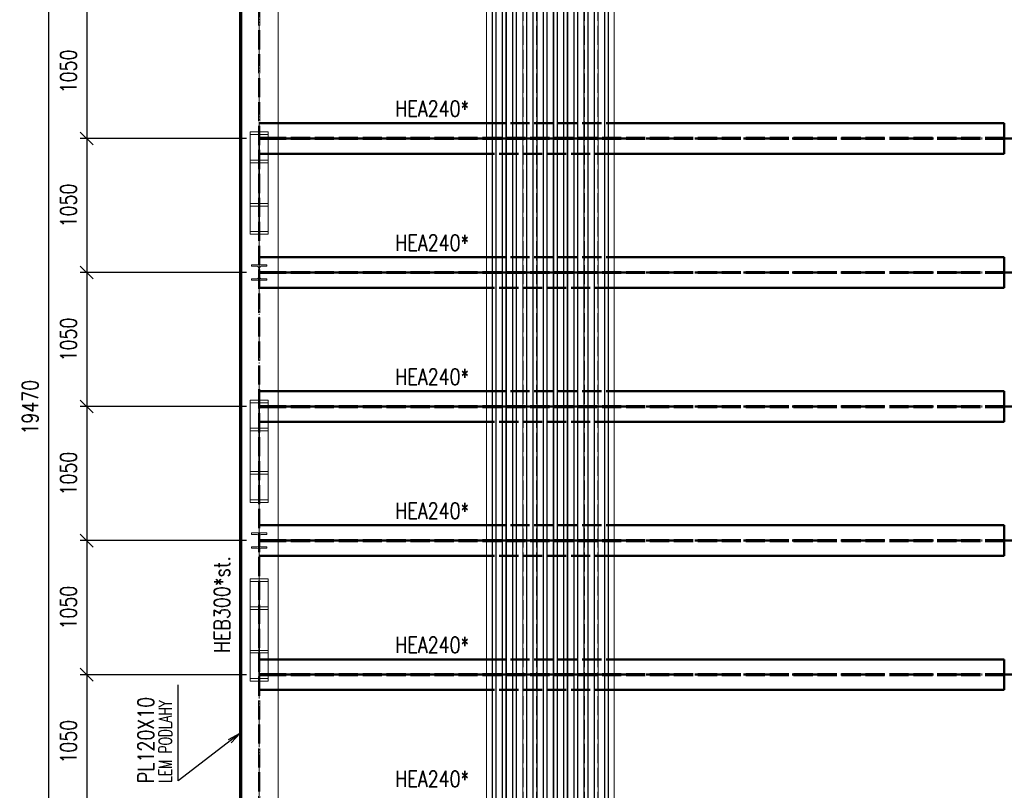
# Paper-space layout 'Layout1' of a CAD drawing. Extents: x -2 to 1243, y -36 to 596.
# Tile 42 of 84: x 444 to 598, y 237 to 358. Entities that reach past the tile are written whole.
import ezdxf

# ---------------------------------------------------------------- set-up
doc = ezdxf.new("R2010")
doc.units = 0
for name, pattern in [('ACAD_ISO02W100', [15, 12, -3]), ('ACAD_ISO04W100', [30.5, 24, -3, 0.5, -3]), ('HP_01_CER_B', [8, 5, -1, 1, -1])]:
    doc.linetypes.add(name, pattern=pattern)
doc.layers.get('0').update_dxf_attribs({"linetype": 'CONTINUOUS'})
doc.layers.get('DEFPOINTS').update_dxf_attribs({"color": 132, "linetype": 'CONTINUOUS'})
for name, color, linetype, lineweight in [('SS_1.ET-HALA_TaO-KCE_VELINU-PRUVLAK', 9, 'CONTINUOUS', 13), ('SS_1.ET-HALA_TaO-RASTR', 7, 'HP_01_CER_B', 13), ('SS_2.ET-HALA_TaO-KCE_VELINU-PODLAH.NOSNIK', 212, 'CONTINUOUS', 50), ('SS_2.ET-HALA_TaO-KCE_VELINU-PODLAHA_LEM', 140, 'CONTINUOUS', 50), ('SS_2.ET-HALA_TaO-KCE_VELINU-PODLAHA_TRAPEZ.PLECH', 153, 'CONTINUOUS', 18), ('SS_KOTY', 3, 'CONTINUOUS', 25), ('SS_POPIS_PROFILU', 13, 'CONTINUOUS', 25), ('SS_POPIS_PROFILU_S355', 2, 'CONTINUOUS', 35)]:
    doc.layers.add(name, color=color, linetype=linetype, lineweight=lineweight)
doc.styles.add('ROMANS', font='romans.shx', dxfattribs={"width": 0.8})
doc.styles.add('romans.shx', font='romans.shx', dxfattribs={"height": 5})
doc.dimstyles.new('A-1_(2.5)_50AS', dxfattribs={"dimtxt": 2.5, "dimasz": 2, "dimexe": 1, "dimexo": 2, "dimgap": 0, "dimtad": 0, "dimdec": 1, "dimlfac": 50, "dimrnd": 1, "dimtxsty": 'ROMANS', "dimblk1": 'OBLIQUE', "dimblk2": 'OBLIQUE', "dimsah": 1, "dimcen": 2, "dimclrd": 256, "dimclre": 256, "dimclrt": 256, "dimadec": 1, "dimazin": 2, "dimtfac": 0.714286, "dimtdec": 1, "dimtmove": 0, "dimatfit": 3, "dimldrblk": 'OPEN', "dimfxl": 1, "dimtvp": 1.142857, "dimtfill": 1, "dimtolj": 1, "dimlwd": -1, "dimlwe": -1, "dimarcsym": 0})

# ---------------------------------------------------------------- blocks, each defined once
blk = doc.blocks.new('_Oblique')
at = {"color": 0, "linetype": 'ByBlock', "lineweight": -2}
blk.add_line((-0.5, -0.5), (0.5, 0.5), dxfattribs=at)
blk = doc.blocks.new('*D68')
at = {"layer": 'DEFPOINTS', "color": 0, "transparency": 16777216}
for p in [(481.1, 360.52, -6546.4), (454.09, 339.52), (481.1, 339.52, -6546.4)]:
    blk.add_point(p, dxfattribs=at)
at = {"layer": 'SS_KOTY', "transparency": 16777216}
for p, q in [((479.1, 360.52), (453.09, 360.52)), ((454.09, 360.52), (454.09, 339.52)), ((479.1, 339.52), (453.09, 339.52))]:
    blk.add_line(p, q, dxfattribs=at)
at = {"layer": 'SS_KOTY', "transparency": 16777216, "xscale": 2, "yscale": 2, "zscale": 2}
for p, rotation in [((454.09, 360.52), 90), ((454.09, 339.52), 270)]:
    blk.add_blockref('_Oblique', p, dxfattribs=dict(at, rotation=rotation))
at = {"layer": 'SS_KOTY', "transparency": 16777216, "insert": (451.23, 350.02), "char_height": 2.5, "attachment_point": 5, "rotation": 90, "style": 'ROMANS', "bg_fill": 3, "box_fill_scale": 1.1, "bg_fill_color": 256, "bg_fill_true_color": 13158600, "bg_fill_transparency": 0}
blk.add_mtext('\\A1;1050', dxfattribs=at)
blk = doc.blocks.new('_OPEN')
at = {"color": 0, "linetype": 'ByBlock'}
for p, q in [((-1, 0.167), (0, 0)), ((0, 0), (-1, -0.167)), ((0, 0), (-1, 0))]:
    blk.add_line(p, q, dxfattribs=at)
blk = doc.blocks.new('*D69')
at = {"layer": 'DEFPOINTS', "color": 0, "transparency": 16777216}
for p in [(481.1, 339.52, -6546.4), (454.09, 318.52), (481.1, 318.52, -6546.4)]:
    blk.add_point(p, dxfattribs=at)
at = {"layer": 'SS_KOTY', "transparency": 16777216}
for p, q in [((479.1, 339.52), (453.09, 339.52)), ((454.09, 339.52), (454.09, 318.52)), ((479.1, 318.52), (453.09, 318.52))]:
    blk.add_line(p, q, dxfattribs=at)
at = {"layer": 'SS_KOTY', "transparency": 16777216, "xscale": 2, "yscale": 2, "zscale": 2}
for p, rotation in [((454.09, 339.52), 90), ((454.09, 318.52), 270)]:
    blk.add_blockref('_Oblique', p, dxfattribs=dict(at, rotation=rotation))
at = {"layer": 'SS_KOTY', "transparency": 16777216, "insert": (451.23, 329.02), "char_height": 2.5, "attachment_point": 5, "rotation": 90, "style": 'ROMANS', "bg_fill": 3, "box_fill_scale": 1.1, "bg_fill_color": 256, "bg_fill_true_color": 13158600, "bg_fill_transparency": 0}
blk.add_mtext('\\A1;1050', dxfattribs=at)
blk = doc.blocks.new('*D70')
at = {"layer": 'DEFPOINTS', "color": 0, "transparency": 16777216}
for p in [(481.1, 318.52, -6546.4), (454.09, 297.52), (481.1, 297.52, -6546.4)]:
    blk.add_point(p, dxfattribs=at)
at = {"layer": 'SS_KOTY', "transparency": 16777216}
for p, q in [((479.1, 318.52), (453.09, 318.52)), ((454.09, 318.52), (454.09, 297.52)), ((479.1, 297.52), (453.09, 297.52))]:
    blk.add_line(p, q, dxfattribs=at)
at = {"layer": 'SS_KOTY', "transparency": 16777216, "xscale": 2, "yscale": 2, "zscale": 2}
for p, rotation in [((454.09, 318.52), 90), ((454.09, 297.52), 270)]:
    blk.add_blockref('_Oblique', p, dxfattribs=dict(at, rotation=rotation))
at = {"layer": 'SS_KOTY', "transparency": 16777216, "insert": (451.23, 308.02), "char_height": 2.5, "attachment_point": 5, "rotation": 90, "style": 'ROMANS', "bg_fill": 3, "box_fill_scale": 1.1, "bg_fill_color": 256, "bg_fill_true_color": 13158600, "bg_fill_transparency": 0}
blk.add_mtext('\\A1;1050', dxfattribs=at)
blk = doc.blocks.new('*D71')
at = {"layer": 'DEFPOINTS', "color": 0, "transparency": 16777216}
for p in [(481.1, 297.52, -6546.4), (454.09, 276.52), (481.1, 276.52, -6546.4)]:
    blk.add_point(p, dxfattribs=at)
at = {"layer": 'SS_KOTY', "transparency": 16777216}
for p, q in [((479.1, 297.52), (453.09, 297.52)), ((454.09, 297.52), (454.09, 276.52)), ((479.1, 276.52), (453.09, 276.52))]:
    blk.add_line(p, q, dxfattribs=at)
at = {"layer": 'SS_KOTY', "transparency": 16777216, "xscale": 2, "yscale": 2, "zscale": 2}
for p, rotation in [((454.09, 297.52), 90), ((454.09, 276.52), 270)]:
    blk.add_blockref('_Oblique', p, dxfattribs=dict(at, rotation=rotation))
at = {"layer": 'SS_KOTY', "transparency": 16777216, "insert": (451.23, 287.02), "char_height": 2.5, "attachment_point": 5, "rotation": 90, "style": 'ROMANS', "bg_fill": 3, "box_fill_scale": 1.1, "bg_fill_color": 256, "bg_fill_true_color": 13158600, "bg_fill_transparency": 0}
blk.add_mtext('\\A1;1050', dxfattribs=at)
blk = doc.blocks.new('*D72')
at = {"layer": 'DEFPOINTS', "color": 0, "transparency": 16777216}
for p in [(481.1, 276.52, -6546.4), (454.09, 255.52), (481.1, 255.52, -6546.4)]:
    blk.add_point(p, dxfattribs=at)
at = {"layer": 'SS_KOTY', "transparency": 16777216}
for p, q in [((479.1, 276.52), (453.09, 276.52)), ((454.09, 276.52), (454.09, 255.52)), ((479.1, 255.52), (453.09, 255.52))]:
    blk.add_line(p, q, dxfattribs=at)
at = {"layer": 'SS_KOTY', "transparency": 16777216, "xscale": 2, "yscale": 2, "zscale": 2}
for p, rotation in [((454.09, 276.52), 90), ((454.09, 255.52), 270)]:
    blk.add_blockref('_Oblique', p, dxfattribs=dict(at, rotation=rotation))
at = {"layer": 'SS_KOTY', "transparency": 16777216, "insert": (451.23, 266.02), "char_height": 2.5, "attachment_point": 5, "rotation": 90, "style": 'ROMANS', "bg_fill": 3, "box_fill_scale": 1.1, "bg_fill_color": 256, "bg_fill_true_color": 13158600, "bg_fill_transparency": 0}
blk.add_mtext('\\A1;1050', dxfattribs=at)
blk = doc.blocks.new('*D73')
at = {"layer": 'DEFPOINTS', "color": 0, "transparency": 16777216}
for p in [(481.1, 255.52, -6546.4), (454.09, 234.52), (481.1, 234.52, -6546.4)]:
    blk.add_point(p, dxfattribs=at)
at = {"layer": 'SS_KOTY', "transparency": 16777216}
for p, q in [((479.1, 255.52), (453.09, 255.52)), ((454.09, 255.52), (454.09, 234.52)), ((479.1, 234.52), (453.09, 234.52))]:
    blk.add_line(p, q, dxfattribs=at)
at = {"layer": 'SS_KOTY', "transparency": 16777216, "xscale": 2, "yscale": 2, "zscale": 2}
for p, rotation in [((454.09, 255.52), 90), ((454.09, 234.52), 270)]:
    blk.add_blockref('_Oblique', p, dxfattribs=dict(at, rotation=rotation))
at = {"layer": 'SS_KOTY', "transparency": 16777216, "insert": (451.23, 245.02), "char_height": 2.5, "attachment_point": 5, "rotation": 90, "style": 'ROMANS', "bg_fill": 3, "box_fill_scale": 1.1, "bg_fill_color": 256, "bg_fill_true_color": 13158600, "bg_fill_transparency": 0}
blk.add_mtext('\\A1;1050', dxfattribs=at)
blk = doc.blocks.new('*D82')
at = {"layer": 'DEFPOINTS', "color": 0, "transparency": 16777216}
for p in [(478.1, 492.12, -6546.8), (448.09, 102.72), (478.1, 102.72, -6546.4)]:
    blk.add_point(p, dxfattribs=at)
at = {"layer": 'SS_KOTY', "transparency": 16777216}
for p, q in [((476.1, 492.12), (447.09, 492.12)), ((448.09, 492.12), (448.09, 102.72)), ((476.1, 102.72), (447.09, 102.72))]:
    blk.add_line(p, q, dxfattribs=at)
at = {"layer": 'SS_KOTY', "transparency": 16777216, "xscale": 2, "yscale": 2, "zscale": 2}
for p, rotation in [((448.09, 492.12), 90), ((448.09, 102.72), 270)]:
    blk.add_blockref('_Oblique', p, dxfattribs=dict(at, rotation=rotation))
at = {"layer": 'SS_KOTY', "transparency": 16777216, "insert": (445.23, 297.42), "char_height": 2.5, "attachment_point": 5, "rotation": 90, "style": 'ROMANS', "bg_fill": 3, "box_fill_scale": 1.1, "bg_fill_color": 256, "bg_fill_true_color": 13158600, "bg_fill_transparency": 0}
blk.add_mtext('\\A1;19470', dxfattribs=at)

psp = doc.layouts.get("Layout1")

# ---------------------------------------------------------------- linework, layer by layer
at = {"layer": 'SS_1.ET-HALA_TaO-KCE_VELINU-PRUVLAK', "color": 5, "linetype": 'Continuous', "ltscale": 0.25}
for p, q in [((484.1043, 102.9242), (484.1043, 480.9242)), ((482.5043, 340.12), (482.5043, 340.5329)), ((482.5043, 336.1285), (482.5043, 340.12)), ((482.5043, 335.7156), (482.5043, 336.1285)), ((482.5043, 324.5156), (482.5043, 335.7156)), ((482.3043, 319.5042), (482.3043, 319.7242)), ((482.3043, 317.3242), (482.3043, 317.5442)), ((482.5043, 298.12), (482.5043, 298.5329)), ((482.5043, 294.1285), (482.5043, 298.12)), ((482.5043, 293.7156), (482.5043, 294.1285)), ((482.5043, 282.5156), (482.5043, 293.7156)), ((482.3043, 277.5042), (482.3043, 277.7242)), ((482.3043, 275.3242), (482.3043, 275.5442)), ((482.5043, 259.3329), (482.5043, 270.5329)), ((482.5043, 258.92), (482.5043, 259.3329)), ((482.5043, 254.9285), (482.5043, 258.92)), ((482.5043, 254.5156), (482.5043, 254.9285))]:
    psp.add_line(p, q, dxfattribs=at)
at = {"layer": 'SS_2.ET-HALA_TaO-KCE_VELINU-PODLAH.NOSNIK', "color": 1, "linetype": 'Continuous', "ltscale": 0.25}
for p, q in [((484.1043, 341.9242), (516.7043, 341.9242)), ((536.7043, 341.9242), (597.8243, 341.9242)), ((597.8243, 341.9242), (597.8243, 337.1242)), ((516.7043, 337.1242), (484.1043, 337.1242)), ((597.8243, 337.1242), (536.7043, 337.1242)), ((484.1043, 320.9242), (516.7043, 320.9242)), ((536.7043, 320.9242), (597.8243, 320.9242)), ((597.8243, 320.9242), (597.8243, 316.1242)), ((516.7043, 316.1242), (484.1043, 316.1242)), ((597.8243, 316.1242), (536.7043, 316.1242)), ((484.1043, 299.9242), (516.7043, 299.9242)), ((536.7043, 299.9242), (597.8243, 299.9242)), ((597.8243, 299.9242), (597.8243, 295.1242)), ((516.7043, 295.1242), (484.1043, 295.1242)), ((597.8243, 295.1242), (536.7043, 295.1242)), ((484.1043, 278.9242), (516.7043, 278.9242)), ((536.7043, 278.9242), (597.8243, 278.9242)), ((597.8243, 278.9242), (597.8243, 274.1242)), ((516.7043, 274.1242), (484.1043, 274.1242)), ((597.8243, 274.1242), (536.7043, 274.1242)), ((484.1043, 257.9242), (516.7043, 257.9242)), ((536.7043, 257.9242), (597.8243, 257.9242)), ((597.8243, 257.9242), (597.8243, 253.1242)), ((516.7043, 253.1242), (484.1043, 253.1242)), ((597.8243, 253.1242), (536.7043, 253.1242))]:
    psp.add_line(p, q, dxfattribs=at)
at = {"layer": 'SS_2.ET-HALA_TaO-KCE_VELINU-PODLAH.NOSNIK', "color": 3, "linetype": 'ACAD_ISO02W100', "ltscale": 0.25}
for p, q in [((516.7043, 341.9242), (536.7043, 341.9242)), ((484.0457, 339.5992), (483.9043, 339.5992)), ((483.9043, 339.5992), (483.9043, 339.4492)), ((484.0457, 339.4492), (483.9043, 339.4492)), ((484.1043, 339.5992), (484.0457, 339.5992)), ((484.1043, 339.4492), (484.0457, 339.4492)), ((597.8243, 339.5992), (484.1043, 339.5992)), ((597.8243, 339.4492), (484.1043, 339.4492)), ((536.7043, 337.1242), (516.7043, 337.1242)), ((516.7043, 320.9242), (536.7043, 320.9242)), ((484.0457, 318.5992), (483.9043, 318.5992)), ((483.9043, 318.5992), (483.9043, 318.4492)), ((484.0457, 318.4492), (483.9043, 318.4492)), ((484.1043, 318.5992), (484.0457, 318.5992)), ((484.1043, 318.4492), (484.0457, 318.4492)), ((597.8243, 318.5992), (484.1043, 318.5992)), ((597.8243, 318.4492), (484.1043, 318.4492)), ((536.7043, 316.1242), (516.7043, 316.1242)), ((516.7043, 299.9242), (536.7043, 299.9242)), ((484.0457, 297.5992), (483.9043, 297.5992)), ((483.9043, 297.5992), (483.9043, 297.4492)), ((484.0457, 297.4492), (483.9043, 297.4492)), ((484.1043, 297.5992), (484.0457, 297.5992)), ((484.1043, 297.4492), (484.0457, 297.4492)), ((597.8243, 297.5992), (484.1043, 297.5992)), ((597.8243, 297.4492), (484.1043, 297.4492)), ((536.7043, 295.1242), (516.7043, 295.1242)), ((516.7043, 278.9242), (536.7043, 278.9242)), ((484.0457, 276.5992), (483.9043, 276.5992)), ((483.9043, 276.5992), (483.9043, 276.4492)), ((484.0457, 276.4492), (483.9043, 276.4492)), ((484.1043, 276.5992), (484.0457, 276.5992)), ((484.1043, 276.4492), (484.0457, 276.4492)), ((597.8243, 276.5992), (484.1043, 276.5992)), ((597.8243, 276.4492), (484.1043, 276.4492)), ((536.7043, 274.1242), (516.7043, 274.1242)), ((516.7043, 257.9242), (536.7043, 257.9242)), ((484.0457, 255.5992), (483.9043, 255.5992)), ((483.9043, 255.5992), (483.9043, 255.4492)), ((484.0457, 255.4492), (483.9043, 255.4492)), ((484.1043, 255.5992), (484.0457, 255.5992)), ((484.1043, 255.4492), (484.0457, 255.4492)), ((597.8243, 255.5992), (484.1043, 255.5992)), ((597.8243, 255.4492), (484.1043, 255.4492)), ((536.7043, 253.1242), (516.7043, 253.1242))]:
    psp.add_line(p, q, dxfattribs=at)
at = {"layer": 'SS_2.ET-HALA_TaO-KCE_VELINU-PODLAHA_TRAPEZ.PLECH', "color": 5, "linetype": 'Continuous', "ltscale": 0.25}
for p, q in [((516.7043, 484.5242), (516.7043, 102.9243)), ((517.5805, 484.5242), (517.5805, 102.9243)), ((517.6455, 484.5242), (517.6455, 102.9243)), ((518.1803, 484.5242), (518.1803, 102.9243)), ((518.2282, 484.5242), (518.2282, 102.9243)), ((519.1805, 484.5242), (519.1805, 102.9243)), ((519.2283, 484.5242), (519.2283, 102.9243)), ((519.7632, 484.5242), (519.7632, 102.9243)), ((519.8282, 484.5242), (519.8282, 102.9243)), ((520.7805, 484.5242), (520.7805, 102.9243)), ((520.8455, 484.5242), (520.8455, 102.9243)), ((521.3803, 484.5242), (521.3803, 102.9243)), ((521.4282, 484.5242), (521.4282, 102.9243)), ((522.3805, 484.5242), (522.3805, 102.9243)), ((522.4283, 484.5242), (522.4283, 102.9243)), ((522.9632, 484.5242), (522.9632, 102.9243)), ((523.0282, 484.5242), (523.0282, 102.9243)), ((523.9805, 484.5242), (523.9805, 102.9243)), ((524.0455, 484.5242), (524.0455, 102.9243)), ((524.5803, 484.5242), (524.5803, 102.9243)), ((524.6282, 484.5242), (524.6282, 102.9243)), ((525.5805, 484.5242), (525.5805, 102.9243)), ((525.6283, 484.5242), (525.6283, 102.9243)), ((526.1632, 484.5242), (526.1632, 102.9243)), ((526.2282, 484.5242), (526.2282, 102.9243)), ((527.1805, 484.5242), (527.1805, 102.9243)), ((527.2455, 484.5242), (527.2455, 102.9243)), ((527.7803, 484.5242), (527.7803, 102.9243)), ((527.8282, 484.5242), (527.8282, 102.9243)), ((528.7805, 484.5242), (528.7805, 102.9243)), ((528.8283, 484.5242), (528.8283, 102.9243)), ((529.3632, 484.5242), (529.3632, 102.9243)), ((529.4282, 484.5242), (529.4282, 102.9243)), ((530.3805, 484.5242), (530.3805, 102.9243)), ((530.4455, 484.5242), (530.4455, 102.9243)), ((530.9803, 484.5242), (530.9803, 102.9243)), ((531.0282, 484.5242), (531.0282, 102.9243)), ((531.9805, 484.5242), (531.9805, 102.9243)), ((532.0283, 484.5242), (532.0283, 102.9243)), ((532.5632, 484.5242), (532.5632, 102.9243)), ((532.6282, 484.5242), (532.6282, 102.9243)), ((533.5805, 484.5242), (533.5805, 102.9243)), ((533.6455, 484.5242), (533.6455, 102.9243)), ((534.1803, 484.5242), (534.1803, 102.9243)), ((534.2282, 484.5242), (534.2282, 102.9243)), ((535.1805, 484.5242), (535.1805, 102.9243)), ((535.2283, 484.5242), (535.2283, 102.9243)), ((535.7632, 484.5242), (535.7632, 102.9243)), ((535.8282, 102.9243), (535.8282, 484.5242)), ((536.7043, 102.9243), (536.7043, 484.5242))]:
    psp.add_line(p, q, dxfattribs=at)
at = {"layer": 'SS_2.ET-HALA_TaO-KCE_VELINU-PODLAHA_TRAPEZ.PLECH', "color": 5, "linetype": 'ACAD_ISO02W100', "ltscale": 0.25}
for p, q in [((517.6283, 102.9243), (517.6283, 484.5242)), ((518.1632, 102.9243), (518.1632, 484.5242)), ((519.2455, 102.9243), (519.2455, 484.5242)), ((519.7803, 102.9243), (519.7803, 484.5242)), ((520.8283, 102.9243), (520.8283, 484.5242)), ((521.3632, 102.9243), (521.3632, 484.5242)), ((522.4455, 102.9243), (522.4455, 484.5242)), ((522.9803, 102.9243), (522.9803, 484.5242)), ((524.0283, 102.9243), (524.0283, 484.5242)), ((524.5632, 102.9243), (524.5632, 484.5242)), ((525.6455, 102.9243), (525.6455, 484.5242)), ((526.1803, 102.9243), (526.1803, 484.5242)), ((527.2283, 102.9243), (527.2283, 484.5242)), ((527.7632, 102.9243), (527.7632, 484.5242)), ((528.8455, 102.9243), (528.8455, 484.5242)), ((529.3803, 102.9243), (529.3803, 484.5242)), ((530.4283, 102.9243), (530.4283, 484.5242)), ((530.9632, 102.9243), (530.9632, 484.5242)), ((532.0455, 102.9243), (532.0455, 484.5242)), ((532.5803, 102.9243), (532.5803, 484.5242)), ((533.6283, 102.9243), (533.6283, 484.5242)), ((534.1632, 102.9243), (534.1632, 484.5242)), ((535.2455, 102.9243), (535.2455, 484.5242)), ((535.7803, 102.9243), (535.7803, 484.5242))]:
    psp.add_line(p, q, dxfattribs=at)

# ---------------------------------------------------------------- texts
at = {"layer": 'SS_POPIS_PROFILU_S355', "color": 2, "style": 'romans.shx', "width": 0.8}
for p in [(502.449, 342.9342), (502.449, 321.9342), (502.449, 300.9342), (502.449, 279.9342), (502.449, 258.9342), (502.449, 237.9342)]:
    psp.add_text('HEA240*', height=2.5, dxfattribs=at).set_placement(p)

# ---------------------------------------------------------------- dimensions: what is measured, and where the dimension line sits
at = {"layer": 'SS_KOTY'}
dim = psp.add_linear_dim(base=(454.0902, 339.5242), p1=(481.1043, 360.5242, -6546.4), p2=(481.1043, 339.5242, -6546.4), angle=90, dimstyle='A-1_(2.5)_50AS', override={"dimtmove": 1}, dxfattribs=at)
dim.commit()
dim.dimension.update_dxf_attribs({"geometry": '*D68', "text_midpoint": (451.2331, 350.0242)})

# ---------------------------------------------------------------- next in the draw order: linework, layer by layer
at = {"layer": 'SS_2.ET-HALA_TaO-KCE_VELINU-PODLAH.NOSNIK', "color": 3, "linetype": 'ACAD_ISO02W100', "ltscale": 0.25}
psp.add_line((481.2143, 341.9242), (484.1043, 341.9242), dxfattribs=at)

# ---------------------------------------------------------------- next in the draw order: dimensions: what is measured, and where the dimension line sits
at = {"layer": 'SS_KOTY'}
dim = psp.add_linear_dim(base=(454.0902, 318.5242), p1=(481.1043, 339.5242, -6546.4), p2=(481.1043, 318.5242, -6546.4), angle=90, dimstyle='A-1_(2.5)_50AS', override={"dimtmove": 1}, dxfattribs=at)
dim.commit()
dim.dimension.update_dxf_attribs({"geometry": '*D69', "text_midpoint": (451.2331, 329.0242)})

# ---------------------------------------------------------------- next in the draw order: linework, layer by layer
at = {"layer": 'SS_1.ET-HALA_TaO-KCE_VELINU-PRUVLAK', "color": 5, "linetype": 'Continuous', "ltscale": 0.25}
for p, q in [((482.5043, 340.5329), (479.7043, 340.5329)), ((479.7043, 340.5329), (479.7043, 340.12)), ((481.0343, 340.12), (479.7043, 340.12)), ((479.7043, 340.12), (479.7043, 336.1285)), ((481.0343, 336.1285), (481.0343, 340.12)), ((482.5043, 340.12), (481.1743, 340.12)), ((481.1743, 336.1285), (481.1743, 340.12)), ((481.0343, 336.1285), (479.7043, 336.1285)), ((479.7043, 336.1285), (479.7043, 335.7156)), ((482.5043, 335.7156), (479.7043, 335.7156)), ((479.7043, 335.7156), (479.7043, 324.5156)), ((482.5043, 336.1285), (481.1743, 336.1285)), ((479.7043, 324.5156), (482.5043, 324.5156))]:
    psp.add_line(p, q, dxfattribs=at)
at = {"layer": 'SS_1.ET-HALA_TaO-KCE_VELINU-PRUVLAK', "color": 9, "linetype": 'ACAD_ISO02W100', "ltscale": 0.25}
for p, q in [((481.0343, 324.9285), (481.0343, 336.1285)), ((481.1743, 324.9285), (481.1743, 336.1285)), ((479.7043, 329.3329), (482.5043, 329.3329)), ((479.7043, 328.92), (481.0343, 328.92)), ((481.1743, 328.92), (482.5043, 328.92)), ((479.7043, 324.9285), (481.0343, 324.9285)), ((481.1743, 324.9285), (482.5043, 324.9285))]:
    psp.add_line(p, q, dxfattribs=at)
at = {"layer": 'SS_2.ET-HALA_TaO-KCE_VELINU-PODLAH.NOSNIK', "color": 7, "linetype": 'ACAD_ISO04W100', "ltscale": 0.25}
psp.add_line((601.1043, 339.5242), (481.1043, 339.5242), dxfattribs=at)
at = {"layer": 'SS_2.ET-HALA_TaO-KCE_VELINU-PODLAH.NOSNIK', "color": 3, "linetype": 'ACAD_ISO02W100', "ltscale": 0.25}
for p, q in [((483.9043, 339.5992), (481.2143, 339.5992)), ((483.9043, 339.4492), (481.2143, 339.4492)), ((484.1043, 337.1242), (481.2143, 337.1242)), ((481.2143, 320.9242), (484.1043, 320.9242))]:
    psp.add_line(p, q, dxfattribs=at)

# ---------------------------------------------------------------- next in the draw order: dimensions: what is measured, and where the dimension line sits
at = {"layer": 'SS_KOTY'}
dim = psp.add_linear_dim(base=(454.0902, 297.5242), p1=(481.1043, 318.5242, -6546.4), p2=(481.1043, 297.5242, -6546.4), angle=90, dimstyle='A-1_(2.5)_50AS', override={"dimtmove": 1}, dxfattribs=at)
dim.commit()
dim.dimension.update_dxf_attribs({"geometry": '*D70', "text_midpoint": (451.2331, 308.0242)})

# ---------------------------------------------------------------- next in the draw order: linework, layer by layer
at = {"layer": 'SS_1.ET-HALA_TaO-KCE_VELINU-PRUVLAK', "color": 9, "linetype": 'ACAD_ISO04W100', "ltscale": 0.25}
psp.add_line((481.1043, 318.5242), (481.1043, 338.1242), dxfattribs=at)
at = {"layer": 'SS_1.ET-HALA_TaO-KCE_VELINU-PRUVLAK', "color": 5, "linetype": 'Continuous', "ltscale": 0.25}
for p, q in [((482.3043, 319.7242), (479.9043, 319.7242)), ((479.9043, 319.7242), (479.9043, 319.5042)), ((479.9043, 319.5042), (480.7993, 319.5042)), ((481.0393, 319.2642), (481.0393, 317.7842)), ((481.1693, 317.7842), (481.1693, 319.2642)), ((481.4093, 319.5042), (482.3043, 319.5042)), ((480.7993, 317.5442), (479.9043, 317.5442)), ((479.9043, 317.5442), (479.9043, 317.3242)), ((479.9043, 317.3242), (482.3043, 317.3242)), ((482.3043, 317.5442), (481.4093, 317.5442))]:
    psp.add_line(p, q, dxfattribs=at)
at = {"layer": 'SS_1.ET-HALA_TaO-KCE_VELINU-PRUVLAK', "color": 5, "linetype": 'Continuous', "ltscale": 0.25, "extrusion": (-1.25575e-13, -3.03165e-13, -1)}
psp.add_arc((-480.7993, 319.2642), 0.24, 90, 180, dxfattribs=at)
at = {"layer": 'SS_1.ET-HALA_TaO-KCE_VELINU-PRUVLAK', "color": 5, "linetype": 'Continuous', "ltscale": 0.25, "extrusion": (3.03165e-13, -1.25575e-13, -1)}
psp.add_arc((-481.4093, 319.2642), 0.24, 0, 90, dxfattribs=at)
at = {"layer": 'SS_1.ET-HALA_TaO-KCE_VELINU-PRUVLAK', "color": 5, "linetype": 'Continuous', "ltscale": 0.25, "extrusion": (-9.41813e-14, 2.27374e-13, -1)}
psp.add_arc((-480.7993, 317.7842), 0.24, 180, 270, dxfattribs=at)
at = {"layer": 'SS_1.ET-HALA_TaO-KCE_VELINU-PRUVLAK', "color": 5, "linetype": 'Continuous', "ltscale": 0.25, "extrusion": (2.27374e-13, 9.41813e-14, -1)}
psp.add_arc((-481.4093, 317.7842), 0.24, 270, 0, dxfattribs=at)
at = {"layer": 'SS_2.ET-HALA_TaO-KCE_VELINU-PODLAH.NOSNIK', "color": 7, "linetype": 'ACAD_ISO04W100', "ltscale": 0.25}
psp.add_line((601.1043, 318.5242), (481.1043, 318.5242), dxfattribs=at)
at = {"layer": 'SS_2.ET-HALA_TaO-KCE_VELINU-PODLAH.NOSNIK', "color": 3, "linetype": 'ACAD_ISO02W100', "ltscale": 0.25}
for p, q in [((483.9043, 318.5992), (481.2143, 318.5992)), ((483.9043, 318.4492), (481.2143, 318.4492)), ((484.1043, 316.1242), (481.2143, 316.1242)), ((481.2143, 299.9242), (484.1043, 299.9242))]:
    psp.add_line(p, q, dxfattribs=at)

# ---------------------------------------------------------------- next in the draw order: dimensions: what is measured, and where the dimension line sits
at = {"layer": 'SS_KOTY'}
dim = psp.add_linear_dim(base=(454.0902, 276.5242), p1=(481.1043, 297.5242, -6546.4), p2=(481.1043, 276.5242, -6546.4), angle=90, dimstyle='A-1_(2.5)_50AS', override={"dimtmove": 1}, dxfattribs=at)
dim.commit()
dim.dimension.update_dxf_attribs({"geometry": '*D71', "text_midpoint": (451.2331, 287.0242)})

# ---------------------------------------------------------------- next in the draw order: linework, layer by layer
at = {"layer": 'SS_1.ET-HALA_TaO-KCE_VELINU-PRUVLAK', "color": 5, "linetype": 'Continuous', "ltscale": 0.25}
for p, q in [((482.5043, 298.5329), (479.7043, 298.5329)), ((479.7043, 298.5329), (479.7043, 298.12)), ((481.0343, 298.12), (479.7043, 298.12)), ((479.7043, 298.12), (479.7043, 294.1285)), ((481.0343, 294.1285), (481.0343, 298.12)), ((482.5043, 298.12), (481.1743, 298.12)), ((481.1743, 294.1285), (481.1743, 298.12)), ((481.0343, 294.1285), (479.7043, 294.1285)), ((479.7043, 294.1285), (479.7043, 293.7156)), ((482.5043, 293.7156), (479.7043, 293.7156)), ((479.7043, 293.7156), (479.7043, 282.5156)), ((482.5043, 294.1285), (481.1743, 294.1285)), ((479.7043, 282.5156), (482.5043, 282.5156))]:
    psp.add_line(p, q, dxfattribs=at)
at = {"layer": 'SS_1.ET-HALA_TaO-KCE_VELINU-PRUVLAK', "color": 9, "linetype": 'ACAD_ISO02W100', "ltscale": 0.25}
for p, q in [((481.0343, 282.9285), (481.0343, 294.1285)), ((481.1743, 282.9285), (481.1743, 294.1285)), ((479.7043, 287.3329), (482.5043, 287.3329)), ((479.7043, 286.92), (481.0343, 286.92)), ((481.1743, 286.92), (482.5043, 286.92)), ((479.7043, 282.9285), (481.0343, 282.9285)), ((481.1743, 282.9285), (482.5043, 282.9285))]:
    psp.add_line(p, q, dxfattribs=at)
at = {"layer": 'SS_2.ET-HALA_TaO-KCE_VELINU-PODLAH.NOSNIK', "color": 7, "linetype": 'ACAD_ISO04W100', "ltscale": 0.25}
psp.add_line((601.1043, 297.5242), (481.1043, 297.5242), dxfattribs=at)
at = {"layer": 'SS_2.ET-HALA_TaO-KCE_VELINU-PODLAH.NOSNIK', "color": 3, "linetype": 'ACAD_ISO02W100', "ltscale": 0.25}
for p, q in [((483.9043, 297.5992), (481.2143, 297.5992)), ((483.9043, 297.4492), (481.2143, 297.4492)), ((484.1043, 295.1242), (481.2143, 295.1242)), ((481.2143, 278.9242), (484.1043, 278.9242))]:
    psp.add_line(p, q, dxfattribs=at)

# ---------------------------------------------------------------- next in the draw order: dimensions: what is measured, and where the dimension line sits
at = {"layer": 'SS_KOTY'}
dim = psp.add_linear_dim(base=(454.0902, 255.5242), p1=(481.1043, 276.5242, -6546.4), p2=(481.1043, 255.5242, -6546.4), angle=90, dimstyle='A-1_(2.5)_50AS', override={"dimtmove": 1}, dxfattribs=at)
dim.commit()
dim.dimension.update_dxf_attribs({"geometry": '*D72', "text_midpoint": (451.2331, 266.0242)})

# ---------------------------------------------------------------- next in the draw order: linework, layer by layer
at = {"layer": 'SS_1.ET-HALA_TaO-KCE_VELINU-PRUVLAK', "color": 9, "linetype": 'ACAD_ISO04W100', "ltscale": 0.25}
psp.add_line((481.1043, 276.5242), (481.1043, 296.1242), dxfattribs=at)
at = {"layer": 'SS_1.ET-HALA_TaO-KCE_VELINU-PRUVLAK', "color": 5, "linetype": 'Continuous', "ltscale": 0.25}
for p, q in [((482.3043, 277.7242), (479.9043, 277.7242)), ((479.9043, 277.7242), (479.9043, 277.5042)), ((479.9043, 277.5042), (480.7993, 277.5042)), ((481.0393, 277.2642), (481.0393, 275.7842)), ((481.1693, 275.7842), (481.1693, 277.2642)), ((481.4093, 277.5042), (482.3043, 277.5042)), ((480.7993, 275.5442), (479.9043, 275.5442)), ((479.9043, 275.5442), (479.9043, 275.3242)), ((479.9043, 275.3242), (482.3043, 275.3242)), ((482.3043, 275.5442), (481.4093, 275.5442)), ((482.5043, 270.5329), (479.7043, 270.5329)), ((479.7043, 270.5329), (479.7043, 259.3329)), ((479.7043, 259.3329), (482.5043, 259.3329)), ((479.7043, 259.3329), (479.7043, 258.92)), ((479.7043, 258.92), (481.0343, 258.92)), ((481.1743, 258.92), (482.5043, 258.92))]:
    psp.add_line(p, q, dxfattribs=at)
at = {"layer": 'SS_1.ET-HALA_TaO-KCE_VELINU-PRUVLAK', "color": 9, "linetype": 'ACAD_ISO02W100', "ltscale": 0.25}
for p, q in [((481.0343, 270.12), (479.7043, 270.12)), ((481.0343, 258.92), (481.0343, 270.12)), ((482.5043, 270.12), (481.1743, 270.12)), ((481.1743, 258.92), (481.1743, 270.12)), ((481.0343, 266.1285), (479.7043, 266.1285)), ((482.5043, 265.7156), (479.7043, 265.7156)), ((482.5043, 266.1285), (481.1743, 266.1285))]:
    psp.add_line(p, q, dxfattribs=at)
at = {"layer": 'SS_1.ET-HALA_TaO-KCE_VELINU-PRUVLAK', "color": 5, "linetype": 'Continuous', "ltscale": 0.25, "extrusion": (-9.41813e-14, -2.27374e-13, -1)}
psp.add_arc((-480.7993, 277.2642), 0.24, 90, 180, dxfattribs=at)
at = {"layer": 'SS_1.ET-HALA_TaO-KCE_VELINU-PRUVLAK', "color": 5, "linetype": 'Continuous', "ltscale": 0.25, "extrusion": (2.27374e-13, -9.41813e-14, -1)}
psp.add_arc((-481.4093, 277.2642), 0.24, 0, 90, dxfattribs=at)
at = {"layer": 'SS_1.ET-HALA_TaO-KCE_VELINU-PRUVLAK', "color": 5, "linetype": 'Continuous', "ltscale": 0.25, "extrusion": (-9.41813e-14, 2.27374e-13, -1)}
psp.add_arc((-480.7993, 275.7842), 0.24, 180, 270, dxfattribs=at)
at = {"layer": 'SS_1.ET-HALA_TaO-KCE_VELINU-PRUVLAK', "color": 5, "linetype": 'Continuous', "ltscale": 0.25, "extrusion": (2.27374e-13, 9.41813e-14, -1)}
psp.add_arc((-481.4093, 275.7842), 0.24, 270, 0, dxfattribs=at)
at = {"layer": 'SS_2.ET-HALA_TaO-KCE_VELINU-PODLAH.NOSNIK', "color": 7, "linetype": 'ACAD_ISO04W100', "ltscale": 0.25}
psp.add_line((601.1043, 276.5242), (481.1043, 276.5242), dxfattribs=at)
at = {"layer": 'SS_2.ET-HALA_TaO-KCE_VELINU-PODLAH.NOSNIK', "color": 3, "linetype": 'ACAD_ISO02W100', "ltscale": 0.25}
for p, q in [((483.9043, 276.5992), (481.2143, 276.5992)), ((483.9043, 276.4492), (481.2143, 276.4492)), ((484.1043, 274.1242), (481.2143, 274.1242)), ((481.2143, 257.9242), (484.1043, 257.9242))]:
    psp.add_line(p, q, dxfattribs=at)

# ---------------------------------------------------------------- next in the draw order: dimensions: what is measured, and where the dimension line sits
at = {"layer": 'SS_KOTY'}
dim = psp.add_linear_dim(base=(454.0902, 234.5242), p1=(481.1043, 255.5242, -6546.4), p2=(481.1043, 234.5242, -6546.4), angle=90, dimstyle='A-1_(2.5)_50AS', override={"dimtmove": 1}, dxfattribs=at)
dim.commit()
dim.dimension.update_dxf_attribs({"geometry": '*D73', "text_midpoint": (451.2331, 245.0242)})

# ---------------------------------------------------------------- next in the draw order: linework, layer by layer
at = {"layer": 'SS_1.ET-HALA_TaO-KCE_VELINU-PRUVLAK', "color": 9, "linetype": 'ACAD_ISO04W100', "ltscale": 0.25}
for p, q in [((481.1043, 486.5242), (481.1043, 71.7242)), ((481.1043, 276.5242), (481.1043, 256.9242))]:
    psp.add_line(p, q, dxfattribs=at)
at = {"layer": 'SS_1.ET-HALA_TaO-KCE_VELINU-PRUVLAK', "color": 9, "linetype": 'ACAD_ISO02W100', "ltscale": 0.25}
for p, q in [((480.9943, 79.7243), (480.9943, 480.9242)), ((481.2143, 79.7243), (481.2143, 480.9242))]:
    psp.add_line(p, q, dxfattribs=at)
at = {"layer": 'SS_1.ET-HALA_TaO-KCE_VELINU-PRUVLAK', "color": 5, "linetype": 'Continuous', "ltscale": 0.25}
for p, q in [((479.7043, 258.92), (479.7043, 254.9285)), ((481.0343, 254.9285), (481.0343, 258.92)), ((481.1743, 254.9285), (481.1743, 258.92)), ((479.7043, 254.9285), (481.0343, 254.9285)), ((479.7043, 254.9285), (479.7043, 254.5156)), ((479.7043, 254.5156), (482.5043, 254.5156)), ((481.1743, 254.9285), (482.5043, 254.9285))]:
    psp.add_line(p, q, dxfattribs=at)
at = {"layer": 'SS_1.ET-HALA_TaO-RASTR', "linetype": 'ACAD_ISO04W100', "ltscale": 0.25}
psp.add_line((481.1043, 53.9575), (481.1043, 515.0316), dxfattribs=at)
at = {"layer": 'SS_2.ET-HALA_TaO-KCE_VELINU-PODLAH.NOSNIK', "color": 7, "linetype": 'ACAD_ISO04W100', "ltscale": 0.25}
psp.add_line((601.1043, 255.5242), (481.1043, 255.5242), dxfattribs=at)
at = {"layer": 'SS_2.ET-HALA_TaO-KCE_VELINU-PODLAH.NOSNIK', "color": 3, "linetype": 'ACAD_ISO02W100', "ltscale": 0.25}
for p, q in [((483.9043, 255.5992), (481.2143, 255.5992)), ((483.9043, 255.4492), (481.2143, 255.4492)), ((484.1043, 253.1242), (481.2143, 253.1242))]:
    psp.add_line(p, q, dxfattribs=at)

# ---------------------------------------------------------------- next in the draw order: dimensions: what is measured, and where the dimension line sits
at = {"layer": 'SS_KOTY'}
dim = psp.add_linear_dim(base=(448.0902, 102.7242), p1=(478.1043, 492.1242, -6546.8), p2=(478.1043, 102.7242, -6546.4), angle=90, dimstyle='A-1_(2.5)_50AS', dxfattribs=at)
dim.commit()
dim.dimension.update_dxf_attribs({"geometry": '*D82', "text_midpoint": (445.2331, 297.4242)})

# ---------------------------------------------------------------- next in the draw order: linework, layer by layer
at = {"layer": 'SS_2.ET-HALA_TaO-KCE_VELINU-PODLAHA_LEM', "color": 1, "linetype": 'Continuous', "ltscale": 0.25}
for p, q in [((478.1043, 102.7242), (478.1043, 480.9242)), ((478.3043, 102.7242), (478.3043, 480.9242))]:
    psp.add_line(p, q, dxfattribs=at)
at = {"layer": 'SS_2.ET-HALA_TaO-KCE_VELINU-PODLAHA_LEM', "color": 7, "linetype": 'ACAD_ISO04W100', "ltscale": 0.25}
psp.add_line((478.1043, 102.7242), (478.1043, 480.9242), dxfattribs=at)
at = {"layer": 'SS_POPIS_PROFILU', "color": 0, "linetype": 'ByBlock'}
for p, q in [((476.3159, 245.3923), (478.1043, 246.3476)), ((478.1043, 246.3476), (476.5192, 245.1281)), ((478.1043, 246.3476), (476.7224, 244.8639))]:
    psp.add_line(p, q, dxfattribs=at)
at = {"layer": 'SS_POPIS_PROFILU', "color": 13}
psp.add_lwpolyline([(478.1043, 246.3476), (468.4048, 238.8853), (468.4048, 253.9329)], dxfattribs=at)

# ---------------------------------------------------------------- next in the draw order: texts
at = {"layer": 'SS_POPIS_PROFILU', "color": 13, "style": 'romans.shx'}
for s, height, width, p in [('PL120X10', 2.5, 0.8, (464.6048, 238.5081)), ('LEM PODLAHY', 2, 0.7, (467.4048, 238.6213))]:
    psp.add_text(s, height=height, rotation=90, dxfattribs=dict(at, width=width)).set_placement(p)
at = {"layer": 'SS_POPIS_PROFILU_S355', "color": 9, "style": 'romans.shx', "width": 0.8}
psp.add_text('HEB300*st.', height=2.5, rotation=90, dxfattribs=at).set_placement((476.5309, 258.9182))

doc.saveas('drawing.dxf')
